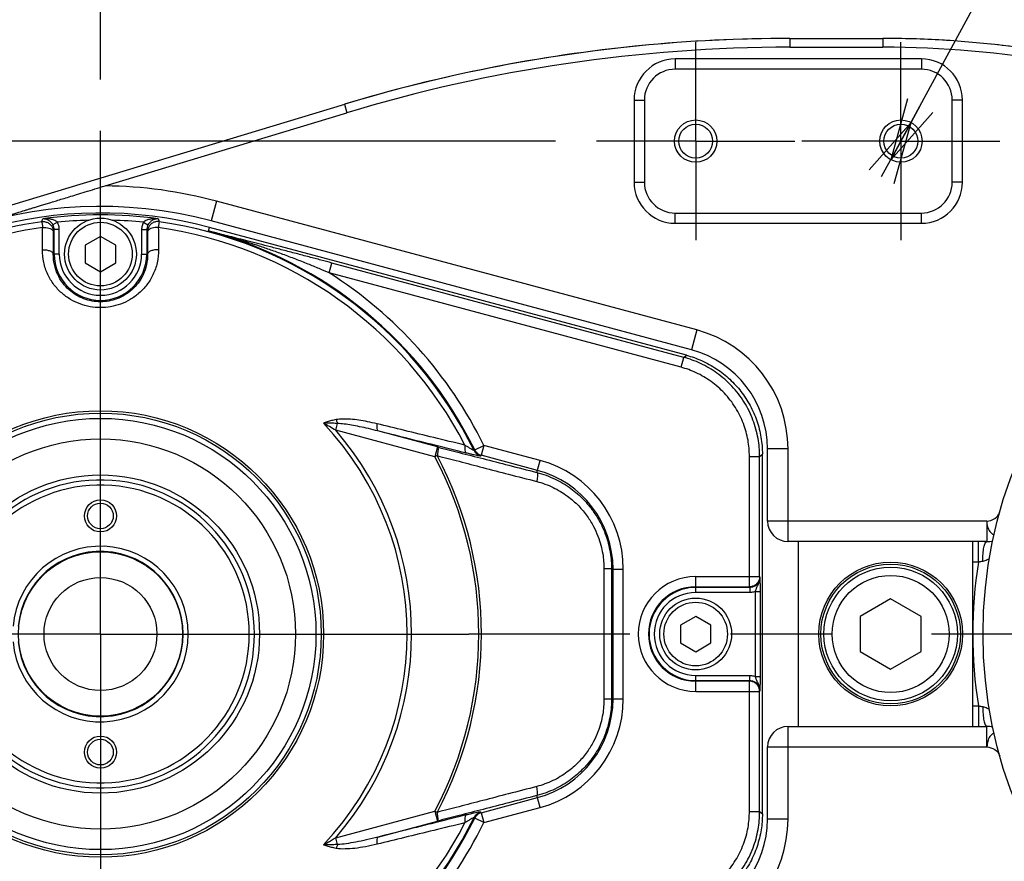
# Model space of a CAD drawing. Extents: x 0 to 2376, y 0 to 1680.
# Tile 6 of 33: x 655 to 751, y 266 to 348. Entities that reach past the tile are written whole.
import ezdxf

# ---------------------------------------------------------------- set-up
doc = ezdxf.new("R2010")
doc.units = 0
doc.header["$LTSCALE"] = 130.68
doc.linetypes.add('CENTER', pattern=[0.6, 0.375, -0.075, 0.075, -0.075])
doc.layers.get('0').update_dxf_attribs({"linetype": 'CONTINUOUS'})
doc.layers.add('95_ALL_DIM', color=7, linetype='CONTINUOUS')
doc.layers.add('DEFAULT_1', color=7, linetype='CENTER')
doc.styles.get("Standard").update_dxf_attribs({"font": 'txt', "width": 0.8})
doc.dimstyles.new('DIMSTYLE_5', dxfattribs={"dimtxt": 16, "dimasz": 6, "dimexe": 0.18, "dimexo": 0.0625, "dimgap": 0.09, "dimtad": 1, "dimdec": 3, "dimtxsty": 'STANDARD', "dimblk": 'OPEN', "dimblk1": 'OPEN', "dimblk2": 'OPEN', "dimcen": 0.09, "dimazin": 3, "dimtp": 0.3, "dimtm": 0.3, "dimtfac": 1, "dimtdec": 3, "dimtofl": 0, "dimtmove": 0, "dimatfit": 3, "dimtolj": 1})
doc.dimstyles.new('DIMSTYLE_7', dxfattribs={"dimtxt": 16, "dimasz": 6, "dimexe": 0.18, "dimexo": 0.0625, "dimgap": 0.09, "dimtad": 1, "dimtih": 1, "dimtoh": 1, "dimdec": 3, "dimtxsty": 'STANDARD', "dimblk": 'OPEN', "dimblk1": 'OPEN', "dimblk2": 'OPEN', "dimcen": 0.09, "dimazin": 3, "dimtp": 0.1, "dimtm": 0.1, "dimtfac": 1, "dimtdec": 3, "dimtofl": 0, "dimtmove": 0, "dimatfit": 3, "dimtolj": 1})

# ---------------------------------------------------------------- blocks, each defined once
blk = doc.blocks.new('_OPEN')
at = {"color": 0, "linetype": 'BYBLOCK'}
for p, q in [((0, 0), (-1, 0.233)), ((-1, -0.233), (0, 0)), ((-1, 0), (0, 0))]:
    blk.add_line(p, q, dxfattribs=at)
blk = doc.blocks.new('*D14')
at = {"layer": '95_ALL_DIM', "color": 2, "linetype": 'CONTINUOUS'}
for p, q in [((662.796, 341.769), (662.796, 425.771)), ((720.796, 349.421), (720.796, 425.771)), ((662.796, 421.771), (691.796, 421.771)), ((720.796, 421.771), (691.796, 421.771))]:
    blk.add_line(p, q, dxfattribs=at)
at = {"layer": '95_ALL_DIM', "color": 2, "linetype": 'CONTINUOUS', "xscale": 6, "yscale": 6, "zscale": 6, "rotation": 180}
blk.add_blockref('_OPEN', (662.796, 421.771), dxfattribs=at)
at = {"layer": '95_ALL_DIM', "color": 2, "linetype": 'CONTINUOUS', "xscale": 6, "yscale": 6, "zscale": 6}
blk.add_blockref('_OPEN', (720.796, 421.771), dxfattribs=at)
at = {"layer": '95_ALL_DIM', "color": 2, "linetype": 'CONTINUOUS', "width": 0.8}
blk.add_text('58', height=16, dxfattribs=at).set_placement((679.822, 425.771))
blk = doc.blocks.new('*D15')
at = {"layer": '95_ALL_DIM', "color": 2, "linetype": 'CONTINUOUS'}
for p, q in [((627.796, 311.421), (627.796, 425.771)), ((662.796, 341.769), (662.796, 425.771)), ((627.796, 421.771), (607.796, 421.771)), ((607.796, 421.771), (645.296, 421.771)), ((682.796, 421.771), (645.296, 421.771)), ((662.796, 421.771), (682.796, 421.771))]:
    blk.add_line(p, q, dxfattribs=at)
at = {"layer": '95_ALL_DIM', "color": 2, "linetype": 'CONTINUOUS', "xscale": 6, "yscale": 6, "zscale": 6}
blk.add_blockref('_OPEN', (627.796, 421.771), dxfattribs=at)
at = {"layer": '95_ALL_DIM', "color": 2, "linetype": 'CONTINUOUS', "xscale": 6, "yscale": 6, "zscale": 6, "rotation": 180}
blk.add_blockref('_OPEN', (662.796, 421.771), dxfattribs=at)
at = {"layer": '95_ALL_DIM', "color": 2, "linetype": 'CONTINUOUS', "width": 0.8}
blk.add_text('35', height=16, dxfattribs=at).set_placement((633.322, 425.771))
blk = doc.blocks.new('*D18')
at = {"layer": '95_ALL_DIM', "color": 2, "linetype": 'CONTINUOUS'}
for p, q in [((707.146, 335.771), (548.296, 335.771)), ((552.296, 335.771), (552.296, 287.771)), ((552.296, 239.771), (552.296, 287.771)), ((707.146, 239.771), (548.296, 239.771))]:
    blk.add_line(p, q, dxfattribs=at)
at = {"layer": '95_ALL_DIM', "color": 2, "linetype": 'CONTINUOUS', "xscale": 6, "yscale": 6, "zscale": 6}
for p, rotation in [((552.296, 335.771), 90), ((552.296, 239.771), 270)]:
    blk.add_blockref('_OPEN', p, dxfattribs=dict(at, rotation=rotation))
at = {"layer": '95_ALL_DIM', "color": 2, "linetype": 'CONTINUOUS', "width": 0.8}
blk.add_text('96', height=16, rotation=90, dxfattribs=at).set_placement((548.296, 275.797))
blk = doc.blocks.new('*D19')
at = {"layer": '95_ALL_DIM', "color": 2, "linetype": 'CONTINUOUS'}
for p, q in [((740.796, 335.771), (774.473, 397.771)), ((774.473, 397.771), (951.273, 397.771)), ((951.273, 397.771), (778.473, 397.771)), ((741.78, 337.583), (740.796, 335.771)), ((739.811, 333.958), (740.796, 335.771))]:
    blk.add_line(p, q, dxfattribs=at)
at = {"layer": '95_ALL_DIM', "color": 2, "linetype": 'CONTINUOUS', "xscale": 6, "yscale": 6, "zscale": 6}
for p, rotation in [((739.811, 333.958), 241.489896), ((741.78, 337.583), 61.489896)]:
    blk.add_blockref('_OPEN', p, dxfattribs=dict(at, rotation=rotation))
at = {"layer": '95_ALL_DIM', "color": 2, "linetype": 'CONTINUOUS', "width": 0.8}
for s, p in [('4 depth8', (832.873, 401.771)), ('4-M', (794.473, 401.771))]:
    blk.add_text(s, height=16, dxfattribs=at).set_placement(p)

msp = doc.modelspace()

# ---------------------------------------------------------------- linework, layer by layer
at = {"color": 7, "linetype": 'CONTINUOUS'}
for p, q in [((729.9385, 345.7705), (739.0588, 345.7705)), ((729.9689, 345.7705), (729.9689, 344.9152)), ((739.0468, 345.7705), (739.0468, 344.9152)), ((729.9689, 344.9152), (739.0468, 344.9152)), ((718.7956, 343.7705), (718.7956, 342.7705)), ((742.7956, 343.7705), (718.7956, 343.7705)), ((742.7956, 343.7705), (742.7956, 342.7705)), ((742.7956, 342.7705), (718.7956, 342.7705)), ((714.7956, 339.7705), (714.7956, 331.7705)), ((714.7956, 339.7705), (715.7956, 339.7705)), ((715.7956, 339.7705), (715.7956, 331.7705)), ((745.7956, 331.7705), (745.7956, 339.7705)), ((746.7956, 339.7705), (745.7956, 339.7705)), ((746.7956, 331.7705), (746.7956, 339.7705)), ((650.4995, 328.4529), (686.5998, 339.3641)), ((686.5707, 339.3553), (686.8182, 338.5366)), ((663.254, 331.4144), (686.8182, 338.5366)), ((714.7956, 331.7705), (715.7956, 331.7705)), ((746.7956, 331.7705), (745.7956, 331.7705)), ((674.0917, 329.9281), (673.5741, 327.9962)), ((720.9015, 317.3854), (674.0917, 329.9281)), ((718.7956, 327.7705), (718.7956, 328.7705)), ((718.7956, 328.7705), (742.7956, 328.7705)), ((742.7956, 327.7705), (742.7956, 328.7705)), ((658.6052, 327.868), (658.166, 327.6298)), ((666.9861, 327.868), (667.4252, 327.6298)), ((673.313, 327.0218), (673.4072, 327.3735)), ((719.894, 314.9174), (673.4072, 327.3735)), ((720.3838, 315.4536), (673.5741, 327.9962)), ((718.7956, 327.7705), (742.7956, 327.7705)), ((658.2871, 324.7705), (658.2871, 327.1513)), ((658.787, 327.1513), (658.2871, 327.1513)), ((658.787, 324.7705), (658.787, 327.1513)), ((662.7956, 326.4905), (661.3061, 325.6305)), ((664.2852, 325.6305), (662.7956, 326.4905)), ((666.8043, 327.1513), (666.8043, 324.7705)), ((666.8043, 327.1513), (667.3042, 327.1513)), ((667.3042, 327.1513), (667.3042, 324.7705)), ((661.3061, 325.6305), (661.3061, 323.9105)), ((664.2852, 323.9105), (664.2852, 325.6305)), ((658.787, 324.7705), (658.2014, 324.7705)), ((666.8043, 324.7705), (667.3899, 324.7705)), ((661.3061, 323.9105), (662.7956, 323.0505)), ((662.7956, 323.0505), (664.2852, 323.9105)), ((685.084, 322.9367), (685.3425, 323.9013)), ((719.6292, 314.7142), (685.3425, 323.9013)), ((719.3707, 313.7496), (685.084, 322.9367)), ((720.9015, 317.3854), (720.3838, 315.4536)), ((719.3707, 313.7496), (719.6292, 314.7142)), ((719.6292, 314.7142), (719.894, 314.9174)), ((685.7261, 307.6073), (685.9045, 308.2733)), ((695.3801, 305.0205), (685.7261, 307.6073)), ((695.6382, 305.9852), (689.8292, 307.5417)), ((699.263, 305.6983), (700.1592, 306.1389)), ((700.1592, 306.1389), (699.9007, 305.1743)), ((705.6294, 304.6731), (700.159, 306.1389)), ((695.638, 305.9853), (695.3795, 305.0207)), ((695.6082, 305.1418), (695.3795, 305.0207)), ((705.371, 303.7085), (699.9007, 305.1743)), ((727.0309, 305.0682), (727.2956, 305.2714)), ((727.2956, 270.2697), (727.2956, 305.2714)), ((727.7956, 298.7705), (727.7956, 305.7943)), ((729.7956, 305.7943), (727.7956, 305.7943)), ((729.7956, 296.7705), (729.7956, 305.7943)), ((705.3169, 303.5067), (705.6294, 304.6731)), ((726.0322, 292.3656), (726.0322, 305.0682)), ((726.0322, 305.0682), (727.0309, 305.0682)), ((727.0309, 293.3618), (727.0309, 305.0682)), ((749.1608, 298.7705), (727.7956, 298.7705)), ((749.1608, 298.7705), (749.1608, 296.7705)), ((749.1608, 296.7705), (729.7956, 296.7705)), ((730.7956, 296.7705), (730.7956, 278.7705)), ((747.7956, 278.7705), (747.7956, 296.7705)), ((748.3434, 294.7705), (748.3434, 296.7705)), ((748.3434, 294.7705), (747.7956, 294.7705)), ((712.5994, 294.0972), (713.7446, 294.0972)), ((712.746, 281.4438), (712.746, 294.0972)), ((713.7446, 281.4438), (713.7446, 294.0972)), ((720.7956, 291.8124), (720.7956, 293.3618)), ((720.7956, 293.3618), (727.0309, 293.3618)), ((727.0309, 293.3618), (727.0612, 293.3112)), ((720.7956, 292.3656), (726.0322, 292.3656)), ((726.0653, 292.3105), (720.7956, 292.3105)), ((726.0653, 291.8124), (720.7956, 291.8124)), ((726.0322, 292.3656), (726.0653, 292.3105)), ((726.0653, 292.3105), (726.0653, 291.8124)), ((726.6115, 283.6254), (726.6115, 291.9156)), ((726.6115, 291.9156), (727.1108, 291.9156)), ((727.1108, 283.6254), (727.1108, 291.9156)), ((739.7956, 291.2005), (736.8252, 289.4855)), ((742.7661, 289.4855), (739.7956, 291.2005)), ((720.7956, 289.4905), (719.3061, 288.6305)), ((722.2852, 288.6305), (720.7956, 289.4905)), ((736.8252, 289.4855), (736.8252, 286.0555)), ((742.7661, 286.0555), (742.7661, 289.4855)), ((719.3061, 288.6305), (719.3061, 286.9105)), ((722.2852, 286.9105), (722.2852, 288.6305)), ((719.3061, 286.9105), (720.7956, 286.0505)), ((720.7956, 286.0505), (722.2852, 286.9105)), ((736.8252, 286.0555), (739.7956, 284.3405)), ((739.7956, 284.3405), (742.7661, 286.0555)), ((720.7956, 282.1792), (720.7956, 283.7287)), ((720.7956, 283.7287), (726.0653, 283.7287)), ((720.7956, 283.2306), (726.0653, 283.2306)), ((726.0322, 283.1754), (720.7956, 283.1754)), ((726.0653, 283.2306), (726.0322, 283.1754)), ((726.0322, 270.4728), (726.0322, 283.1754)), ((726.0653, 283.2306), (726.0653, 283.7287)), ((726.6115, 283.6254), (727.1108, 283.6254)), ((720.7956, 282.1792), (727.0309, 282.1792)), ((727.0612, 282.2298), (727.0309, 282.1792)), ((727.0309, 270.4728), (727.0309, 282.1792)), ((712.5994, 281.4438), (713.7446, 281.4438)), ((747.7956, 280.7705), (748.3434, 280.7705)), ((748.3434, 280.7705), (748.3434, 278.7705)), ((729.7956, 269.7467), (729.7956, 278.7705)), ((729.7956, 278.7705), (749.1608, 278.7705)), ((749.1608, 276.7705), (749.1608, 278.7705)), ((727.7956, 269.7467), (727.7956, 276.7705)), ((727.7956, 276.7705), (749.1608, 276.7705)), ((699.9007, 270.3668), (705.371, 271.8325)), ((705.6294, 270.8679), (705.3169, 272.0344)), ((700.159, 269.4021), (705.6294, 270.8679)), ((685.7261, 267.9337), (695.3804, 270.5206)), ((695.3795, 270.5204), (695.638, 269.5558)), ((695.6082, 270.3993), (695.3795, 270.5204)), ((700.1592, 269.4022), (699.263, 269.8427)), ((699.9007, 270.3668), (700.1592, 269.4022)), ((726.0322, 270.4728), (727.0309, 270.4728)), ((727.0309, 270.4728), (727.2956, 270.2697)), ((729.7956, 269.7467), (727.7956, 269.7467)), ((689.8292, 267.9993), (695.6382, 269.5558)), ((685.9045, 267.2677), (685.7261, 267.9337))]:
    msp.add_line(p, q, dxfattribs=at)
for centre, radius in [((720.7956, 335.7705), 2.0625), ((740.7956, 335.7705), 2.0625), ((720.7956, 335.7705), 1.65), ((740.7956, 335.7705), 1.65), ((792.7956, 287.7705), 44), ((662.7956, 324.7705), 3.5), ((662.7956, 324.7705), 3.1), ((662.7956, 287.7705), 21.7444), ((662.7956, 287.7705), 21.5087), ((662.7956, 287.7705), 21), ((662.7956, 287.7705), 18.9996), ((662.7956, 287.7705), 15.5), ((662.7956, 299.2705), 1.5625), ((662.7956, 299.2705), 1.25), ((662.7956, 287.7705), 8), ((739.7956, 287.7705), 7), ((739.7956, 287.7705), 6.8), ((739.7956, 287.7705), 6.5), ((662.7956, 287.7705), 5.5), ((739.7956, 287.7705), 5.7), ((720.7956, 287.7705), 3.5), ((720.7956, 287.7705), 3.1), ((662.7956, 276.2705), 1.5625), ((662.7956, 276.2705), 1.25)]:
    msp.add_circle(centre, radius, dxfattribs=at)
for centre, radius, start, end in [((729.9689, 195.7705), 150, 90, 106.817328), ((739.0468, 245.7705), 100, 80, 90), ((729.9689, 195.7705), 149.1447, 90, 106.817328), ((739.0468, 245.7705), 99.1447, 80, 90), ((718.7956, 339.7705), 4, 90, 180), ((742.7956, 339.7705), 4, 0, 90), ((718.7956, 339.7705), 3, 90, 180), ((742.7956, 339.7705), 3, 0, 90), ((662.7956, 287.7705), 43.6447, 75, 89.398232), ((718.7956, 331.7705), 4, 180, 270), ((718.7956, 331.7705), 3, 180, 270), ((742.7956, 331.7705), 3, 270, 360), ((742.7956, 331.7705), 4, 270, 360), ((662.7956, 287.7705), 41.6447, 75, 285), ((662.7956, 287.7705), 41, 75, 137.029716), ((662.7956, 287.7705), 40.8152, 82.073272, 97.926728), ((662.7956, 287.7705), 40.5594, 98.102931, 136.767386), ((662.7956, 287.7705), 39.9929, 98.102941, 136.219676), ((662.7956, 287.7705), 40.3159, 91.670591, 95.966182), ((662.7956, 287.7705), 40.3159, 84.033818, 88.32924), ((662.7956, 287.7705), 39.9929, 27.378323, 81.89706), ((662.7956, 287.7705), 40.5594, 26.131424, 81.897069), ((662.7956, 287.7705), 40.6359, 26.179263, 75), ((662.7956, 324.7705), 4.5086, 180, 360), ((662.7956, 324.7705), 4.0086, 180, 360), ((662.7956, 287.7705), 41.6345, 26.179493, 57.633408), ((717.7956, 305.7943), 12, 0, 75), ((717.7956, 305.7943), 10, 0, 75), ((662.7956, 287.7705), 29.8879, 316.610785, 43.389215), ((662.7956, 287.7705), 30.32, 319.137395, 40.862605), ((662.7956, 287.7705), 37.1272, 332.103872, 27.896124), ((662.7956, 287.7705), 36.8683, 332.103885, 27.896472), ((702.7956, 294.0972), 10.949, 0, 75), ((702.7956, 294.0972), 9.9503, 0, 75), ((662.7956, 287.7705), 15, 182.865984, 177.134016), ((662.7956, 287.7705), 14.5, 182.964898, 177.035102), ((729.7956, 298.7705), 2, 180, 270), ((749.1608, 298.7705), 2, 270, 287.186551), ((662.7956, 287.7705), 8.55, 185.032413, 174.967587), ((662.7956, 287.7705), 8.05, 185.345869, 174.654131), ((792.7956, 287.7705), 45, 171.050982, 188.949018), ((720.7956, 287.7705), 5.5913, 90, 270), ((720.7956, 287.7705), 4.5951, 90, 270), ((720.7956, 287.7705), 4.5399, 90, 270), ((720.7956, 287.7705), 4.0418, 90, 270), ((702.7956, 281.4438), 9.9503, 285, 360), ((702.7956, 281.4438), 10.949, 285, 360), ((729.7956, 276.7705), 2, 90, 180), ((749.1608, 276.7705), 2, 72.814406, 90), ((662.7956, 287.7705), 40.5594, 278.102931, 333.868576), ((662.7956, 287.7705), 40.6359, 285, 333.820737), ((717.7956, 269.7467), 10, 285, 360), ((717.7956, 269.7467), 12, 285, 360), ((662.7956, 287.7705), 39.9929, 278.102927, 332.621677), ((662.7956, 287.7705), 41.6345, 302.366592, 333.820514)]:
    msp.add_arc(centre, radius, start, end, dxfattribs=at)
for points, knots in [([(729.9385, 345.7705), (725.0595, 345.7705), (715.2817, 345.2923), (700.7683, 343.147), (691.2702, 340.7757), (686.5998, 339.3641)], [0, 0, 0, 0, 0.3330392, 0.666955, 1, 1, 1, 1]), ([(756.3998, 344.2534), (754.4936, 344.5895), (750.6586, 345.1513), (744.8687, 345.6578), (740.9944, 345.7705), (739.0588, 345.7705)], [0, 0, 0, 0, 0.3332163, 0.6667792, 1, 1, 1, 1]), ([(652.389, 328.094), (652.3672, 328.0884), (652.4848, 328.1264), (652.5313, 328.1405), (652.6365, 328.1735), (652.732, 328.203), (652.8315, 328.2337), (652.9265, 328.2631), (653.0187, 328.2915), (653.109, 328.3193), (653.1991, 328.3471), (653.2906, 328.3752), (653.385, 328.4042), (653.484, 328.4346), (653.5892, 328.467), (653.7024, 328.5017), (653.8251, 328.5394), (653.9592, 328.5806), (654.1062, 328.6257), (654.2679, 328.6753), (654.446, 328.7299), (654.6423, 328.7901), (654.8584, 328.8563), (655.0963, 328.9292), (655.3575, 329.0092), (655.644, 329.0969), (655.9573, 329.1928), (656.2992, 329.2974), (656.6713, 329.4112), (657.0751, 329.5347), (657.5132, 329.6685), (657.9911, 329.8145), (658.5178, 329.9753), (659.1044, 330.1542), (659.7626, 330.3547), (660.504, 330.5804), (661.342, 330.8352), (662.2676, 331.116), (662.9157, 331.3121), (663.249, 331.4129)], [0, 0, 0, 0, 0.0059245, 0.0136289, 0.0224899, 0.0318303, 0.0409836, 0.049733, 0.0581756, 0.0664518, 0.0747041, 0.0830791, 0.0917261, 0.100796, 0.1104411, 0.1208146, 0.1320709, 0.1443653, 0.1578541, 0.1726949, 0.1890467, 0.2070697, 0.2269254, 0.2487763, 0.2727848, 0.2991122, 0.3279174, 0.3593547, 0.3935727, 0.4307109, 0.4708937, 0.5145875, 0.5627248, 0.6163781, 0.6766105, 0.74449, 0.821113, 0.9080156, 1, 1, 1, 1]), ([(657.0787, 327.925), (657.0885, 327.955), (657.1081, 328.0152), (657.1375, 328.1054), (657.1571, 328.1656), (657.167, 328.1957)], [0, 0, 0, 0, 0.332833, 0.6661654, 1, 1, 1, 1]), ([(658.6052, 327.868), (658.5613, 327.9112), (658.4584, 327.988), (658.2891, 328.0726), (658.1174, 328.1317), (657.9577, 328.1702), (657.8128, 328.194), (657.6796, 328.2077), (657.556, 328.2141), (657.4417, 328.2147), (657.338, 328.2109), (657.2476, 328.2044), (657.192, 328.1987), (657.167, 328.1957)], [0, 0, 0, 0, 0.1216689, 0.2515587, 0.3731461, 0.480145, 0.57599, 0.6634478, 0.7449195, 0.8207013, 0.8895126, 0.9500599, 1, 1, 1, 1]), ([(658.1661, 327.6298), (658.1355, 327.6863), (658.066, 327.7912), (657.9445, 327.9205), (657.822, 328.0164), (657.7095, 328.0829), (657.6084, 328.1285), (657.5163, 328.1597), (657.4313, 328.1802), (657.3532, 328.1925), (657.2826, 328.1981), (657.2214, 328.1988), (657.1838, 328.197), (657.167, 328.1957)], [0, 0, 0, 0, 0.15901, 0.3095456, 0.4374833, 0.5426232, 0.6323588, 0.7113873, 0.7830843, 0.8484795, 0.9070414, 0.9581036, 1, 1, 1, 1]), ([(668.4243, 328.1957), (668.3976, 328.1989), (668.3395, 328.2048), (668.2461, 328.2113), (668.1409, 328.2148), (668.0259, 328.2138), (667.9021, 328.207), (667.769, 328.1927), (667.625, 328.1684), (667.4681, 328.1299), (667.3002, 328.0715), (667.1329, 327.9881), (667.0305, 327.9116), (666.9861, 327.868)], [0, 0, 0, 0, 0.0531405, 0.1155426, 0.1852259, 0.261319, 0.3429077, 0.430449, 0.525928, 0.6314908, 0.749645, 0.8769764, 1, 1, 1, 1]), ([(668.4243, 328.1957), (668.4064, 328.1971), (668.3671, 328.1989), (668.3038, 328.1979), (668.2322, 328.1918), (668.1535, 328.179), (668.0684, 328.1577), (667.9763, 328.1259), (667.8759, 328.0798), (667.7654, 328.0135), (667.6457, 327.9192), (667.5254, 327.7913), (667.4562, 327.6869), (667.4252, 327.6298)], [0, 0, 0, 0, 0.0445872, 0.09724, 0.1565993, 0.2223528, 0.2942819, 0.3735657, 0.4632043, 0.5672375, 0.6917762, 0.8392472, 1, 1, 1, 1]), ([(668.4243, 328.1957), (668.4317, 328.1731), (668.4464, 328.128), (668.4685, 328.0602), (668.4905, 327.9926), (668.5052, 327.9475), (668.5126, 327.925)], [0, 0, 0, 0, 0.2504221, 0.5005622, 0.7504208, 1, 1, 1, 1]), ([(657.0787, 327.925), (657.1912, 327.9411), (657.4237, 327.9337), (657.7471, 327.8071), (658.0095, 327.5791), (658.1799, 327.2774), (658.2191, 327.0492), (658.2193, 326.9363)], [0, 0, 0, 0, 0.2003072, 0.40066, 0.6009193, 0.8010717, 1, 1, 1, 1]), ([(657.0787, 327.925), (657.0797, 327.9082), (657.0899, 327.8512), (657.1045, 327.7353), (657.1404, 327.5667), (657.1524, 327.4358), (657.1586, 327.3641)], [0, 0, 0, 0, 0.0891825, 0.305329, 0.6189047, 1, 1, 1, 1]), ([(657.137, 325.1978), (657.1406, 325.5564), (657.1478, 326.2785), (657.155, 327.0006), (657.1586, 327.3641)], [0, 0, 0, 0, 0.4966586, 1, 1, 1, 1]), ([(657.1586, 327.3641), (657.2654, 327.3662), (657.4724, 327.3561), (657.7599, 327.3015), (657.9949, 327.2116), (658.162, 327.0965), (658.2175, 326.9854), (658.2193, 326.9363)], [0, 0, 0, 0, 0.2631007, 0.5086048, 0.7175468, 0.8790377, 1, 1, 1, 1]), ([(658.2871, 327.1513), (658.2871, 327.2343), (658.2665, 327.4008), (658.2055, 327.557), (658.1661, 327.6298)], [0, 0, 0, 0, 0.5008008, 1, 1, 1, 1]), ([(658.787, 327.1513), (658.787, 327.2758), (658.7559, 327.5251), (658.6642, 327.7591), (658.6052, 327.868)], [0, 0, 0, 0, 0.5010555, 1, 1, 1, 1]), ([(666.9861, 327.868), (666.927, 327.7591), (666.8354, 327.5251), (666.8043, 327.2758), (666.8043, 327.1513)], [0, 0, 0, 0, 0.4989446, 1, 1, 1, 1]), ([(667.4252, 327.6298), (667.3858, 327.557), (667.3248, 327.4008), (667.3042, 327.2343), (667.3042, 327.1513)], [0, 0, 0, 0, 0.4991987, 1, 1, 1, 1]), ([(668.5126, 327.925), (668.4001, 327.9411), (668.1676, 327.9337), (667.8442, 327.8071), (667.5817, 327.5791), (667.4114, 327.2774), (667.3722, 327.0492), (667.372, 326.9363)], [0, 0, 0, 0, 0.2003072, 0.40066, 0.6009193, 0.8010717, 1, 1, 1, 1]), ([(668.4327, 327.3641), (668.3259, 327.3662), (668.1189, 327.3561), (667.8314, 327.3015), (667.5964, 327.2116), (667.4293, 327.0965), (667.3738, 326.9854), (667.372, 326.9363)], [0, 0, 0, 0, 0.2631007, 0.5086048, 0.7175468, 0.8790377, 1, 1, 1, 1]), ([(668.5126, 327.925), (668.5116, 327.9082), (668.5014, 327.8512), (668.4868, 327.7353), (668.4509, 327.5667), (668.4389, 327.4358), (668.4327, 327.3641)], [0, 0, 0, 0, 0.0891825, 0.305329, 0.6189047, 1, 1, 1, 1]), ([(668.4327, 327.3641), (668.4363, 327.0006), (668.4435, 326.2785), (668.4507, 325.5564), (668.4543, 325.1978)], [0, 0, 0, 0, 0.5033385, 1, 1, 1, 1]), ([(658.2014, 324.7705), (658.2044, 325.1291), (658.2104, 325.851), (658.2163, 326.573), (658.2193, 326.9363)], [0, 0, 0, 0, 0.4966524, 1, 1, 1, 1]), ([(658.2193, 326.9363), (658.2306, 326.9722), (658.2532, 327.0439), (658.2758, 327.1155), (658.2871, 327.1513)], [0, 0, 0, 0, 0.5004388, 1, 1, 1, 1]), ([(667.3042, 327.1513), (667.3155, 327.1155), (667.3381, 327.0439), (667.3607, 326.9722), (667.372, 326.9363)], [0, 0, 0, 0, 0.4995612, 1, 1, 1, 1]), ([(667.372, 326.9363), (667.375, 326.573), (667.3809, 325.851), (667.3869, 325.1291), (667.3899, 324.7705)], [0, 0, 0, 0, 0.5033445, 1, 1, 1, 1]), ([(685.3425, 323.9013), (684.99, 323.9957), (684.2507, 324.1928), (683.0892, 324.4998), (681.8497, 324.8247), (680.5953, 325.1513), (679.389, 325.4637), (678.2674, 325.7529), (677.2299, 326.0196), (676.2774, 326.2638), (675.411, 326.4856), (674.6323, 326.6847), (673.9426, 326.861), (673.5128, 326.9707), (673.313, 327.0218)], [0, 0, 0, 0, 0.0880832, 0.1847019, 0.2899993, 0.3974198, 0.4976, 0.5908046, 0.6770239, 0.7561814, 0.8281793, 0.8929028, 0.9502231, 1, 1, 1, 1]), ([(685.084, 322.9367), (684.7593, 323.0778), (684.0733, 323.3707), (682.9849, 323.8185), (681.8069, 324.2831), (680.5983, 324.7377), (679.4213, 325.1593), (678.3146, 325.537), (677.2812, 325.8735), (676.3252, 326.171), (675.4501, 326.4317), (674.6595, 326.6578), (673.9568, 326.8513), (673.5174, 326.9682), (673.313, 327.0218)], [0, 0, 0, 0, 0.0851644, 0.179424, 0.2830839, 0.3897506, 0.4899897, 0.5838175, 0.6710274, 0.7513831, 0.8246615, 0.8906531, 0.9491612, 1, 1, 1, 1]), ([(668.4543, 325.1978), (668.4586, 324.7685), (668.3688, 323.9251), (667.9627, 322.757), (667.3483, 321.7563), (666.5837, 320.9428), (665.7145, 320.3178), (664.7742, 319.8765), (663.7887, 319.6141), (662.7804, 319.5284), (661.7726, 319.6194), (660.7884, 319.8871), (659.8501, 320.3335), (658.9832, 320.9642), (658.2211, 321.7846), (657.6122, 322.7916), (657.2182, 323.9517), (657.1328, 324.7815), (657.137, 325.1978)], [0, 0, 0, 0, 0.0725575, 0.1418405, 0.207421, 0.2695726, 0.329342, 0.3873212, 0.4441897, 0.5008441, 0.5575078, 0.6143781, 0.6723629, 0.7322018, 0.7945213, 0.8604087, 0.9296319, 1, 1, 1, 1]), ([(657.137, 325.1978), (657.27, 325.2005), (657.523, 325.1855), (657.8577, 325.1007), (658.1049, 324.9776), (658.1991, 324.8337), (658.2014, 324.7705)], [0, 0, 0, 0, 0.3274784, 0.6196973, 0.8444045, 1, 1, 1, 1]), ([(667.3899, 324.7705), (667.3934, 324.4172), (667.3202, 323.7238), (666.9901, 322.7631), (666.4915, 321.9398), (665.8709, 321.2695), (665.1654, 320.7537), (664.4023, 320.3892), (663.6023, 320.1722), (662.7838, 320.1013), (661.9656, 320.1764), (661.1666, 320.3976), (660.4048, 320.7663), (659.7011, 321.2866), (659.0825, 321.9625), (658.5881, 322.791), (658.2677, 323.7452), (658.198, 324.4276), (658.2014, 324.7705)], [0, 0, 0, 0, 0.0730666, 0.1426512, 0.208439, 0.2706546, 0.3303282, 0.3880614, 0.4445692, 0.5008016, 0.5570478, 0.6135678, 0.6713172, 0.7310692, 0.7934593, 0.8595615, 0.9290973, 1, 1, 1, 1]), ([(668.4543, 325.1978), (668.3213, 325.2005), (668.0683, 325.1855), (667.7336, 325.1007), (667.4864, 324.9776), (667.3922, 324.8337), (667.3898, 324.7705)], [0, 0, 0, 0, 0.3274776, 0.6196973, 0.844405, 1, 1, 1, 1]), ([(727.0309, 305.0682), (727.0307, 305.6511), (726.9246, 306.8593), (726.4297, 308.6543), (725.5716, 310.3874), (724.3793, 311.9388), (722.9275, 313.2124), (721.3252, 314.1506), (720.1897, 314.5639), (719.6292, 314.7142)], [0, 0, 0, 0, 0.1339835, 0.2770951, 0.4255389, 0.5756502, 0.7239092, 0.8666155, 1, 1, 1, 1]), ([(719.894, 314.9174), (720.3984, 314.7822), (721.421, 314.4204), (722.8522, 313.6339), (724.1461, 312.6123), (725.2451, 311.407), (726.1347, 310.0407), (726.7952, 308.5364), (727.2035, 306.9313), (727.2956, 305.8253), (727.2956, 305.2714)], [0, 0, 0, 0, 0.1199776, 0.2480104, 0.3734981, 0.4970149, 0.621126, 0.7464148, 0.8727432, 1, 1, 1, 1]), ([(726.0322, 305.0682), (726.0322, 305.5919), (725.9372, 306.6786), (725.4926, 308.294), (724.7203, 309.855), (723.6465, 311.2523), (722.3388, 312.3991), (720.8964, 313.2431), (719.8746, 313.6145), (719.3707, 313.7496)], [0, 0, 0, 0, 0.1337421, 0.2769118, 0.425436, 0.5756451, 0.7240018, 0.8667848, 1, 1, 1, 1]), ([(685.7632, 308.6487), (685.6106, 308.6201), (685.3183, 308.5561), (684.902, 308.4392), (684.6398, 308.3494), (684.5153, 308.302)], [0, 0, 0, 0, 0.3591802, 0.6918097, 1, 1, 1, 1]), ([(685.9045, 308.2733), (685.7399, 308.2828), (685.421, 308.2969), (684.9578, 308.3059), (684.6594, 308.3045), (684.5153, 308.302)], [0, 0, 0, 0, 0.3559455, 0.688916, 1, 1, 1, 1]), ([(685.7261, 307.6073), (685.5213, 307.7275), (685.1189, 307.9611), (684.7141, 308.1906), (684.5153, 308.302)], [0, 0, 0, 0, 0.510191, 1, 1, 1, 1]), ([(689.7436, 308.2449), (689.4376, 308.3198), (688.846, 308.4514), (687.9853, 308.5983), (687.1873, 308.6929), (686.4524, 308.7183), (685.9826, 308.6899), (685.7632, 308.6487)], [0, 0, 0, 0, 0.2348955, 0.4517926, 0.6509784, 0.8335766, 1, 1, 1, 1]), ([(685.7632, 308.6487), (685.7757, 308.6032), (685.8026, 308.5151), (685.8495, 308.3896), (685.8856, 308.3106), (685.9045, 308.2733)], [0, 0, 0, 0, 0.3521894, 0.6874496, 1, 1, 1, 1]), ([(689.8292, 307.5417), (689.5219, 307.6215), (688.93, 307.7684), (688.074, 307.9591), (687.2868, 308.1116), (686.5725, 308.2219), (686.118, 308.2671), (685.9045, 308.2733)], [0, 0, 0, 0, 0.2382027, 0.4575973, 0.6579687, 0.8397119, 1, 1, 1, 1]), ([(689.7436, 308.2449), (689.7275, 308.1334), (689.7117, 307.9355), (689.7244, 307.6986), (689.7855, 307.562), (689.8292, 307.5417)], [0, 0, 0, 0, 0.4623084, 0.8024138, 1, 1, 1, 1]), ([(698.3089, 306.1618), (697.2942, 306.4075), (695.3318, 306.8833), (692.4766, 307.5775), (690.6363, 308.0265), (689.7436, 308.2449)], [0, 0, 0, 0, 0.3553105, 0.687224, 1, 1, 1, 1]), ([(698.4341, 305.3959), (697.4157, 305.6483), (695.4453, 306.1375), (692.577, 306.8527), (690.7272, 307.3161), (689.8292, 307.5417)], [0, 0, 0, 0, 0.3549196, 0.6867722, 1, 1, 1, 1]), ([(698.3089, 306.1618), (698.2917, 306.0419), (698.2774, 305.8274), (698.3011, 305.5637), (698.3824, 305.4181), (698.4341, 305.3959)], [0, 0, 0, 0, 0.4507771, 0.7904217, 1, 1, 1, 1]), ([(699.2093, 305.6342), (699.1956, 305.6013), (699.0848, 305.7026), (698.9726, 305.7421), (698.7881, 305.8627), (698.5663, 305.9964), (698.3996, 306.1035), (698.3089, 306.1618)], [0, 0, 0, 0, 0.1022703, 0.239176, 0.4361642, 0.6905547, 1, 1, 1, 1]), ([(695.638, 305.9853), (695.666, 305.9692), (695.6924, 305.8637), (695.6936, 305.6905), (695.6667, 305.4329), (695.6309, 305.2444), (695.6082, 305.1418)], [0, 0, 0, 0, 0.1126016, 0.3275351, 0.6334821, 1, 1, 1, 1]), ([(695.6085, 305.1412), (696.3188, 304.9561), (697.8006, 304.5712), (700.1209, 303.9683), (702.642, 303.3152), (704.3918, 302.8628), (705.3028, 302.6275)], [0, 0, 0, 0, 0.2198555, 0.4586241, 0.718151, 1, 1, 1, 1]), ([(695.6382, 305.9852), (696.3469, 305.8032), (697.8258, 305.4236), (700.1423, 304.83), (702.6598, 304.1857), (704.4071, 303.7391), (705.3169, 303.5067)], [0, 0, 0, 0, 0.2197279, 0.4584569, 0.7180571, 1, 1, 1, 1]), ([(699.8474, 305.1094), (699.8375, 305.0975), (699.7703, 305.1109), (699.6591, 305.1176), (699.4547, 305.1608), (699.1814, 305.2173), (698.8306, 305.299), (698.574, 305.3612), (698.4341, 305.3959)], [0, 0, 0, 0, 0.0321054, 0.1150893, 0.2547725, 0.4512331, 0.7007855, 1, 1, 1, 1]), ([(699.263, 305.6983), (699.2541, 305.6876), (699.2362, 305.6662), (699.2183, 305.6449), (699.2093, 305.6342)], [0, 0, 0, 0, 0.4998607, 1, 1, 1, 1]), ([(699.2093, 305.6342), (699.251, 305.5496), (699.359, 305.3913), (699.5802, 305.2094), (699.7564, 305.1339), (699.8474, 305.1094)], [0, 0, 0, 0, 0.3333185, 0.6666806, 1, 1, 1, 1]), ([(699.263, 305.6983), (699.3047, 305.6138), (699.4127, 305.4558), (699.6338, 305.2741), (699.8098, 305.1988), (699.9007, 305.1743)], [0, 0, 0, 0, 0.333319, 0.666681, 1, 1, 1, 1]), ([(699.9007, 305.1743), (699.8919, 305.1635), (699.8741, 305.1418), (699.8563, 305.1202), (699.8474, 305.1094)], [0, 0, 0, 0, 0.4998594, 1, 1, 1, 1]), ([(705.3169, 303.5067), (705.3478, 303.4901), (705.3826, 303.3805), (705.3873, 303.1968), (705.3631, 302.9291), (705.3263, 302.7334), (705.3028, 302.6275)], [0, 0, 0, 0, 0.1170986, 0.3332497, 0.6379119, 1, 1, 1, 1]), ([(705.3169, 303.5067), (705.9253, 303.3504), (707.0922, 302.9263), (708.6219, 302.0093), (709.8544, 300.934), (710.7889, 299.8128), (711.4728, 298.7061), (711.9542, 297.6492), (712.2763, 296.6604), (712.4749, 295.7451), (712.5789, 294.8992), (712.5998, 294.3573), (712.5994, 294.0972)], [0, 0, 0, 0, 0.1472581, 0.2888481, 0.4157557, 0.5288479, 0.6297374, 0.7198166, 0.8004513, 0.8730438, 0.9390327, 1, 1, 1, 1]), ([(705.3028, 302.6275), (705.8493, 302.4862), (706.8985, 302.103), (708.2744, 301.275), (709.3838, 300.3039), (710.2253, 299.2913), (710.8413, 298.2919), (711.2752, 297.3375), (711.5655, 296.4447), (711.7447, 295.6182), (711.8387, 294.8545), (711.8577, 294.3653), (711.8574, 294.1305)], [0, 0, 0, 0, 0.1467618, 0.2882286, 0.4151282, 0.5282776, 0.6292594, 0.7194461, 0.8001901, 0.872886, 0.9389688, 1, 1, 1, 1]), ([(749.1608, 298.7705), (749.1399, 298.5849), (749.2258, 298.2217), (749.4371, 297.7552), (749.694, 297.5037), (749.8532, 297.4249), (749.8757, 297.415)], [0, 0, 0, 0, 0.3495216, 0.6727444, 0.9546611, 1, 1, 1, 1]), ([(748.7623, 294.8345), (748.7639, 295.0832), (748.7805, 295.5391), (748.8668, 296.155), (748.9523, 296.5388), (749.0911, 296.7705), (749.1608, 296.7705)], [0, 0, 0, 0, 0.3685377, 0.6812407, 0.8966979, 1, 1, 1, 1]), ([(748.7623, 294.8345), (748.6929, 294.8237), (748.5533, 294.8022), (748.4137, 294.7811), (748.3434, 294.7705)], [0, 0, 0, 0, 0.496939, 1, 1, 1, 1]), ([(749.4366, 295.1511), (749.4347, 295.1496), (749.3601, 295.0913), (749.2134, 294.9914), (748.9874, 294.8857), (748.8353, 294.8457), (748.7623, 294.8345)], [0, 0, 0, 0, 0.0094172, 0.3773478, 0.7052319, 1, 1, 1, 1]), ([(711.8574, 294.1305), (711.8558, 292.7189), (711.8536, 289.8903), (711.8536, 285.6503), (711.8558, 282.822), (711.8574, 281.4105)], [0, 0, 0, 0, 0.3329394, 0.6671065, 1, 1, 1, 1]), ([(712.5994, 294.0972), (712.5692, 294.1174), (712.4341, 294.103), (712.1961, 294.1324), (711.9813, 294.1291), (711.8574, 294.1305)], [0, 0, 0, 0, 0.1465055, 0.5000528, 1, 1, 1, 1]), ([(712.5994, 294.0972), (712.5968, 292.6928), (712.5934, 289.8793), (712.5934, 285.6615), (712.5968, 282.8481), (712.5994, 281.4438)], [0, 0, 0, 0, 0.3329828, 0.6670529, 1, 1, 1, 1]), ([(727.0309, 293.3618), (727.0304, 293.2591), (726.9969, 293.0511), (726.8531, 292.7698), (726.6287, 292.5451), (726.3462, 292.4001), (726.1364, 292.3661), (726.0322, 292.3656)], [0, 0, 0, 0, 0.1978283, 0.3981232, 0.598635, 0.7993919, 1, 1, 1, 1]), ([(727.0612, 293.3112), (727.0613, 293.2631), (727.0544, 293.163), (727.0205, 293.0101), (726.9588, 292.8553), (726.8683, 292.708), (726.753, 292.5781), (726.6197, 292.4723), (726.4768, 292.3939), (726.3336, 292.343), (726.1964, 292.3158), (726.1078, 292.3104), (726.0653, 292.3105)], [0, 0, 0, 0, 0.0920473, 0.191262, 0.2983126, 0.4093471, 0.5204051, 0.6290101, 0.733277, 0.8307779, 0.9186271, 1, 1, 1, 1]), ([(726.6115, 291.9156), (726.6214, 291.9486), (726.6437, 292.0184), (726.6838, 292.129), (726.7355, 292.2532), (726.8013, 292.3947), (726.8812, 292.5607), (726.9684, 292.7631), (727.0442, 293.016), (727.0631, 293.2076), (727.0612, 293.3111)], [0, 0, 0, 0, 0.0697695, 0.1488918, 0.2387714, 0.3428066, 0.4657416, 0.6129395, 0.7899251, 1, 1, 1, 1]), ([(727.1108, 291.9156), (727.1108, 291.9723), (727.1104, 292.089), (727.1083, 292.2673), (727.1046, 292.4506), (727.0992, 292.6335), (727.0921, 292.8116), (727.0834, 292.9824), (727.073, 293.1479), (727.0652, 293.2567), (727.0612, 293.3112)], [0, 0, 0, 0, 0.121637, 0.2506423, 0.3830272, 0.5153248, 0.6437704, 0.7657616, 0.8825872, 1, 1, 1, 1]), ([(726.6115, 291.9156), (726.5487, 291.891), (726.4253, 291.852), (726.2415, 291.8192), (726.1227, 291.8124), (726.0653, 291.8124)], [0, 0, 0, 0, 0.3624984, 0.6919755, 1, 1, 1, 1]), ([(727.0309, 282.1792), (727.0304, 282.2832), (726.9962, 282.4925), (726.8509, 282.7743), (726.6255, 282.9982), (726.3437, 283.1415), (726.1352, 283.1749), (726.0322, 283.1754)], [0, 0, 0, 0, 0.2001323, 0.4005929, 0.6011074, 0.8016919, 1, 1, 1, 1]), ([(726.0653, 283.7287), (726.1227, 283.7287), (726.2415, 283.7218), (726.4253, 283.6891), (726.5486, 283.6501), (726.6115, 283.6254)], [0, 0, 0, 0, 0.308339, 0.6369468, 1, 1, 1, 1]), ([(726.0653, 283.2306), (726.1074, 283.2307), (726.1949, 283.2253), (726.3306, 283.1988), (726.4722, 283.1491), (726.6139, 283.0724), (726.7471, 282.9685), (726.8634, 282.8397), (726.9558, 282.692), (727.0191, 282.5357), (727.0541, 282.3806), (727.0613, 282.2789), (727.0612, 282.2298)], [0, 0, 0, 0, 0.0805902, 0.1671951, 0.263665, 0.3665381, 0.4742229, 0.5851848, 0.6968941, 0.8057489, 0.9061544, 1, 1, 1, 1]), ([(727.0612, 282.2298), (727.0632, 282.334), (727.0439, 282.5272), (726.9671, 282.7815), (726.8793, 282.9842), (726.7996, 283.1498), (726.7343, 283.2906), (726.6831, 283.4139), (726.6433, 283.5235), (726.6213, 283.5928), (726.6115, 283.6254)], [0, 0, 0, 0, 0.2116587, 0.3901052, 0.5374038, 0.659908, 0.7632757, 0.8524571, 0.9309085, 1, 1, 1, 1]), ([(727.0612, 282.2298), (727.0654, 282.2851), (727.0731, 282.3952), (727.0836, 282.5624), (727.0923, 282.7341), (727.0994, 282.9123), (727.1047, 283.0947), (727.1084, 283.2769), (727.1104, 283.4537), (727.1108, 283.5693), (727.1108, 283.6254)], [0, 0, 0, 0, 0.1190311, 0.2371109, 0.3597257, 0.4882769, 0.6201367, 0.7516836, 0.8795936, 1, 1, 1, 1]), ([(711.8574, 281.4105), (711.8577, 281.1756), (711.8386, 280.6858), (711.7444, 279.921), (711.5647, 279.0933), (711.2735, 278.1992), (710.8387, 277.2441), (710.2216, 276.2447), (709.3793, 275.2326), (708.2692, 274.2623), (706.8946, 273.4364), (705.8473, 273.0543), (705.3028, 272.9136)], [0, 0, 0, 0, 0.0610773, 0.127262, 0.2000877, 0.2809618, 0.3712516, 0.4722847, 0.5854229, 0.7123152, 0.8537904, 1, 1, 1, 1]), ([(712.5994, 281.4438), (712.5998, 281.1835), (712.5789, 280.641), (712.4746, 279.7939), (712.2754, 278.8771), (711.9524, 277.887), (711.4698, 276.8293), (710.7847, 275.7226), (709.8493, 274.6019), (708.6161, 273.5275), (707.0877, 272.6128), (705.923, 272.19), (705.3169, 272.0344)], [0, 0, 0, 0, 0.0610141, 0.1271051, 0.1998279, 0.2805933, 0.3707767, 0.4717194, 0.5848037, 0.711707, 0.853308, 1, 1, 1, 1]), ([(712.5994, 281.4438), (712.5692, 281.4236), (712.4341, 281.438), (712.1961, 281.4086), (711.9813, 281.4119), (711.8574, 281.4105)], [0, 0, 0, 0, 0.1465052, 0.5000525, 1, 1, 1, 1]), ([(748.3434, 280.7705), (748.4136, 280.76), (748.5533, 280.7388), (748.6929, 280.7174), (748.7623, 280.7066)], [0, 0, 0, 0, 0.5027778, 1, 1, 1, 1]), ([(748.7623, 280.7066), (748.7639, 280.4578), (748.7805, 280.002), (748.8668, 279.3861), (748.9523, 279.0022), (749.0911, 278.7705), (749.1608, 278.7705)], [0, 0, 0, 0, 0.3685362, 0.6812386, 0.8966965, 1, 1, 1, 1]), ([(748.7623, 280.7066), (748.8369, 280.695), (748.9923, 280.6539), (749.2199, 280.5459), (749.3649, 280.4462), (749.4366, 280.3899)], [0, 0, 0, 0, 0.3010063, 0.6366163, 1, 1, 1, 1]), ([(749.8755, 278.1267), (749.8528, 278.1167), (749.6937, 278.0381), (749.4394, 277.7876), (749.2092, 277.3177), (749.1988, 276.9532), (749.1608, 276.7705)], [0, 0, 0, 0, 0.0456651, 0.327868, 0.6507626, 1, 1, 1, 1]), ([(705.3028, 272.9136), (704.3914, 272.6782), (702.6412, 272.2256), (700.1197, 271.5724), (697.7998, 270.9696), (696.3184, 270.5848), (695.6085, 270.3998)], [0, 0, 0, 0, 0.2819681, 0.5415269, 0.7802518, 1, 1, 1, 1]), ([(705.3169, 272.0344), (705.3478, 272.0509), (705.3826, 272.1605), (705.3873, 272.3442), (705.3631, 272.6119), (705.3263, 272.8076), (705.3028, 272.9136)], [0, 0, 0, 0, 0.1170989, 0.3332508, 0.6379132, 1, 1, 1, 1]), ([(705.3169, 272.0344), (704.4068, 271.8019), (702.6589, 271.3551), (700.1411, 270.7108), (697.825, 270.1172), (696.3466, 269.7378), (695.6382, 269.5558)], [0, 0, 0, 0, 0.28206, 0.5416929, 0.7803793, 1, 1, 1, 1]), ([(698.4341, 270.1451), (697.4156, 269.8927), (695.4451, 269.4035), (692.5768, 268.6883), (690.7271, 268.2249), (689.8292, 267.9993)], [0, 0, 0, 0, 0.3549559, 0.6868279, 1, 1, 1, 1]), ([(695.638, 269.5558), (695.666, 269.5718), (695.6924, 269.6774), (695.6936, 269.8505), (695.6667, 270.1081), (695.6309, 270.2966), (695.6082, 270.3993)], [0, 0, 0, 0, 0.1126017, 0.3275351, 0.6334822, 1, 1, 1, 1]), ([(698.4341, 270.1451), (698.3824, 270.1229), (698.3011, 269.9774), (698.2774, 269.7136), (698.2917, 269.4991), (698.3089, 269.3792)], [0, 0, 0, 0, 0.2095783, 0.5492228, 1, 1, 1, 1]), ([(699.2093, 269.9069), (699.2046, 269.9187), (699.1336, 269.8728), (699.0487, 269.8407), (698.855, 269.7198), (698.609, 269.5716), (698.416, 269.448), (698.3089, 269.3792)], [0, 0, 0, 0, 0.0364227, 0.1502795, 0.3502117, 0.6350139, 1, 1, 1, 1]), ([(699.8474, 270.4316), (699.8341, 270.4483), (699.737, 270.4218), (699.5799, 270.4128), (699.2863, 270.3438), (698.8977, 270.2596), (698.5994, 270.1861), (698.4341, 270.1451)], [0, 0, 0, 0, 0.0443444, 0.1637989, 0.3654365, 0.6463603, 1, 1, 1, 1]), ([(699.8474, 270.4316), (699.7564, 270.4071), (699.5802, 270.3317), (699.359, 270.1498), (699.251, 269.9915), (699.2093, 269.9069)], [0, 0, 0, 0, 0.3333194, 0.6666815, 1, 1, 1, 1]), ([(699.263, 269.8427), (699.2541, 269.8534), (699.2362, 269.8748), (699.2183, 269.8962), (699.2093, 269.9069)], [0, 0, 0, 0, 0.4998607, 1, 1, 1, 1]), ([(699.9007, 270.3668), (699.8098, 270.3423), (699.6338, 270.2669), (699.4127, 270.0853), (699.3047, 269.9272), (699.263, 269.8427)], [0, 0, 0, 0, 0.333319, 0.666681, 1, 1, 1, 1]), ([(699.9007, 270.3668), (699.8919, 270.3776), (699.8741, 270.3992), (699.8563, 270.4208), (699.8474, 270.4316)], [0, 0, 0, 0, 0.4998594, 1, 1, 1, 1]), ([(719.3707, 261.7914), (719.8766, 261.927), (720.9017, 262.3001), (722.347, 263.1476), (723.6549, 264.2976), (724.7266, 265.6964), (725.4959, 267.2564), (725.9379, 268.8681), (726.0322, 269.9512), (726.0322, 270.4728)], [0, 0, 0, 0, 0.1337421, 0.2769118, 0.425436, 0.5756451, 0.7240018, 0.8667848, 1, 1, 1, 1]), ([(719.6292, 260.8268), (720.1923, 260.9778), (721.3318, 261.3931), (722.9375, 262.3356), (724.3895, 263.6131), (725.5794, 265.1663), (726.4339, 266.8983), (726.9254, 268.6887), (727.0307, 269.8925), (727.0309, 270.4728)], [0, 0, 0, 0, 0.1339835, 0.2770951, 0.4255389, 0.5756502, 0.7239092, 0.8666155, 1, 1, 1, 1]), ([(727.2956, 270.2697), (727.2956, 269.7474), (727.2108, 268.6661), (726.8215, 267.08), (726.1696, 265.5658), (725.2898, 264.1923), (724.2003, 262.9794), (722.9183, 261.9521), (721.4735, 261.1422), (720.429, 260.767), (719.894, 260.6237)], [0, 0, 0, 0, 0.1199776, 0.2480104, 0.3734981, 0.4970149, 0.621126, 0.7464148, 0.8727432, 1, 1, 1, 1]), ([(698.3089, 269.3792), (697.2942, 269.1335), (695.3316, 268.6577), (692.4765, 267.9635), (690.6362, 267.5145), (689.7436, 267.2961)], [0, 0, 0, 0, 0.3553276, 0.6872536, 1, 1, 1, 1]), ([(684.5154, 267.2391), (684.647, 267.3128), (684.9134, 267.4633), (685.317, 267.6948), (685.5887, 267.8531), (685.7261, 267.9337)], [0, 0, 0, 0, 0.3240358, 0.6576223, 1, 1, 1, 1]), ([(689.8292, 267.9993), (689.4551, 267.9022), (688.7396, 267.7265), (687.7079, 267.5051), (686.7756, 267.3449), (686.1822, 267.275), (685.9045, 267.2677)], [0, 0, 0, 0, 0.2899809, 0.5528324, 0.791568, 1, 1, 1, 1]), ([(689.8292, 267.9993), (689.7855, 267.979), (689.7244, 267.8424), (689.7117, 267.6056), (689.7275, 267.4076), (689.7436, 267.2961)], [0, 0, 0, 0, 0.1975874, 0.5376927, 1, 1, 1, 1]), ([(685.9045, 267.2677), (685.7398, 267.2583), (685.4208, 267.2442), (684.9575, 267.2351), (684.6592, 267.2365), (684.5152, 267.239)], [0, 0, 0, 0, 0.3562339, 0.6891005, 1, 1, 1, 1]), ([(685.7632, 266.8924), (685.6105, 266.921), (685.3181, 266.985), (684.9018, 267.1019), (684.6397, 267.1916), (684.5153, 267.239)], [0, 0, 0, 0, 0.3594899, 0.6920422, 1, 1, 1, 1]), ([(689.7436, 267.2961), (689.3711, 267.205), (688.6551, 267.0505), (687.6144, 266.8859), (686.6603, 266.8212), (686.046, 266.8348), (685.7632, 266.8924)], [0, 0, 0, 0, 0.2859952, 0.546236, 0.7847345, 1, 1, 1, 1]), ([(685.9045, 267.2677), (685.8856, 267.2304), (685.8495, 267.1514), (685.8026, 267.0259), (685.7757, 266.9378), (685.7632, 266.8924)], [0, 0, 0, 0, 0.3125504, 0.6478116, 1, 1, 1, 1])]:
    msp.add_open_spline(points, degree=3, knots=knots, dxfattribs=at)
for points in [[(749.1608, 298.7705), (749.6852, 298.7769), (750.2834, 299.1276), (750.4234, 299.6277)], [(749.1608, 276.7705), (749.6847, 276.7476), (750.2834, 276.4135), (750.4234, 275.9133)]]:
    msp.add_open_spline(points, degree=3, dxfattribs=at)
at = {"layer": 'DEFAULT_1', "color": 7, "linetype": 'CENTER'}
for p, q in [((720.7956, 335.7705), (720.7956, 345.4205)), ((740.7956, 335.7705), (740.7956, 345.4205)), ((662.7956, 287.7705), (662.7956, 337.7691)), ((720.7956, 335.7705), (711.1456, 335.7705)), ((720.7956, 335.7705), (720.7956, 326.1205)), ((720.7956, 335.7705), (730.4456, 335.7705)), ((740.7956, 335.7705), (731.1456, 335.7705)), ((740.7956, 335.7705), (740.7956, 326.1205)), ((740.7956, 335.7705), (750.4456, 335.7705)), ((662.7956, 287.7705), (633.4245, 287.7705)), ((662.7956, 287.7705), (662.7956, 237.5931)), ((662.7956, 287.7705), (698.6973, 287.7705)), ((792.7956, 287.7705), (698.6973, 287.7705))]:
    msp.add_line(p, q, dxfattribs=at)

# ---------------------------------------------------------------- dimensions: what is measured, and where the dimension line sits
at = {"layer": '95_ALL_DIM', "color": 2, "linetype": 'CONTINUOUS'}
for base, p1, p2, angle, picture, middle in [((627.7956, 421.7705), (662.7956, 341.7691), (627.7956, 311.4205), 180, '*D15', (646.1216, 433.7705)), ((662.7956, 421.7705), (720.7956, 349.4205), (662.7956, 341.7691), 180, '*D14', (692.6216, 433.7705)), ((552.2956, 239.7705), (707.1456, 335.7705), (707.1456, 239.7705), 270, '*D18', (540.2956, 288.5965))]:
    dim = msp.add_linear_dim(base=base, p1=p1, p2=p2, angle=angle, dimstyle='DIMSTYLE_5', dxfattribs=at)
    dim.commit()
    dim.dimension.update_dxf_attribs({"geometry": picture, "text_midpoint": middle, "dimtype": 160})
dim = msp.add_diameter_dim_2p(p1=(741.7801, 337.5829), p2=(739.8112, 333.9581), text='4-M4 depth8', dimstyle='DIMSTYLE_7', dxfattribs=at)
dim.commit()
dim.dimension.update_dxf_attribs({"geometry": '*D19', "text_midpoint": (864.8731, 409.7705), "dimtype": 163})

doc.saveas('drawing.dxf')
